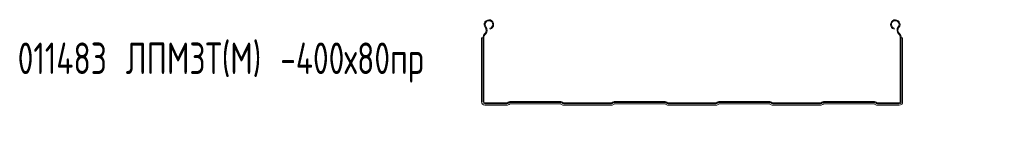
# Model space of a CAD drawing. Header units: millimetres. Extents: x -687 to 2818, y -3045 to -151.
# Tile 1 of 9: x -686 to 256, y -2506 to -2396. Entities that reach past the tile are written whole.
import ezdxf

# ---------------------------------------------------------------- set-up
doc = ezdxf.new("R2010")
doc.units = ezdxf.units.MM
doc.styles.add('SLDTEXTSTYLE0', font='TXT', dxfattribs={"width": 0.7, "bigfont": 'bigfont'})

msp = doc.modelspace()

# ---------------------------------------------------------------- linework, layer by layer
at = {"color": 7, "linetype": 'Continuous', "lineweight": 15}
for p, q in [((-240.9, -2409.62), (-240.55, -2409.26)), ((-240.25, -2410.24), (-239.9, -2409.88)), ((-235.7, -2405.44), (-235.93, -2404.57)), ((150.6, -2405.44), (150.83, -2404.57)), ((154.8, -2409.88), (155.15, -2410.24)), ((155.46, -2409.26), (155.8, -2409.62)), ((-243.36, -2413.75), (-243.95, -2413.75)), ((-243.95, -2413.75), (-243.95, -2474.69)), ((-242.84, -2413.75), (-243.36, -2413.75)), ((-242.55, -2413.75), (-242.84, -2413.75)), ((-242.55, -2474.69), (-242.55, -2413.75)), ((-241.65, -2474.69), (-241.65, -2413.75)), ((156.55, -2413.75), (156.55, -2474.69)), ((157.45, -2413.75), (157.45, -2474.69)), ((157.45, -2413.75), (157.75, -2413.75)), ((157.75, -2413.75), (158.26, -2413.75)), ((158.26, -2413.75), (158.85, -2413.75)), ((158.85, -2474.69), (158.85, -2413.75)), ((-219.74, -2475.59), (-240.75, -2475.59)), ((-219.74, -2476.49), (-240.75, -2476.49)), ((-218.62, -2475.1), (-218.68, -2475.16)), ((-217.99, -2475.73), (-218.05, -2475.79)), ((-168.17, -2474.39), (-216.93, -2474.39)), ((-168.17, -2475.29), (-216.93, -2475.29)), ((-167.05, -2475.79), (-167.11, -2475.73)), ((-166.42, -2475.16), (-166.47, -2475.1)), ((-119.74, -2475.59), (-165.35, -2475.59)), ((-119.74, -2476.49), (-165.35, -2476.49)), ((-118.62, -2475.1), (-118.68, -2475.16)), ((-117.99, -2475.73), (-118.05, -2475.79)), ((-68.17, -2474.39), (-116.93, -2474.39)), ((-68.17, -2475.29), (-116.93, -2475.29)), ((-67.05, -2475.79), (-67.11, -2475.73)), ((-66.42, -2475.16), (-66.47, -2475.1)), ((-19.74, -2475.59), (-65.35, -2475.59)), ((-19.74, -2476.49), (-65.35, -2476.49)), ((-18.62, -2475.1), (-18.68, -2475.16)), ((-17.99, -2475.73), (-18.05, -2475.79)), ((31.83, -2474.39), (-16.93, -2474.39)), ((31.83, -2475.29), (-16.93, -2475.29)), ((32.95, -2475.79), (32.89, -2475.73)), ((33.58, -2475.16), (33.53, -2475.1)), ((80.26, -2475.59), (34.65, -2475.59)), ((80.26, -2476.49), (34.65, -2476.49)), ((81.38, -2475.1), (81.32, -2475.16)), ((82.01, -2475.73), (81.95, -2475.79)), ((131.83, -2474.39), (83.07, -2474.39)), ((131.83, -2475.29), (83.07, -2475.29)), ((132.95, -2475.79), (132.89, -2475.73)), ((133.58, -2475.16), (133.53, -2475.1)), ((155.65, -2475.59), (134.65, -2475.59)), ((155.65, -2476.49), (134.65, -2476.49)), ((-240.75, -2477.89), (-219.74, -2477.89)), ((-217.06, -2476.78), (-217, -2476.72)), ((-216.93, -2476.69), (-168.17, -2476.69)), ((-168.1, -2476.72), (-168.04, -2476.78)), ((-165.35, -2477.89), (-119.74, -2477.89)), ((-117.06, -2476.78), (-117, -2476.72)), ((-116.93, -2476.69), (-68.17, -2476.69)), ((-68.1, -2476.72), (-68.04, -2476.78)), ((-65.35, -2477.89), (-19.74, -2477.89)), ((-17.06, -2476.78), (-17, -2476.72)), ((-16.93, -2476.69), (31.83, -2476.69)), ((31.9, -2476.72), (31.96, -2476.78)), ((34.65, -2477.89), (80.26, -2477.89)), ((82.94, -2476.78), (83, -2476.72)), ((83.07, -2476.69), (131.83, -2476.69)), ((131.9, -2476.72), (131.96, -2476.78)), ((134.65, -2477.89), (155.65, -2477.89))]:
    msp.add_line(p, q, dxfattribs=at)
for centre, radius, start, end in [((-236.87, -2401.04), 4.55, 285, 219.68246), ((-236.87, -2401.04), 3.65, 285, 219.68246), ((151.78, -2401.04), 4.55, 320.31754, 255), ((151.78, -2401.04), 3.65, 320.31754, 255), ((-236.55, -2413.75), 6, 136.4642, 180), ((-236.55, -2413.75), 5.1, 136.4642, 180), ((-243.45, -2406.5), 4, 316.4642, 39.68246), ((-243.45, -2406.5), 4.9, 316.4642, 39.68246), ((158.36, -2406.5), 4.9, 140.31754, 223.5358), ((158.36, -2406.5), 4, 140.31754, 223.5358), ((151.45, -2413.75), 5.1, 0, 43.5358), ((151.45, -2413.75), 6, 0, 43.5358), ((-240.75, -2474.69), 3.2, 180, 270), ((-240.75, -2474.69), 1.8, 180, 270), ((-240.75, -2474.69), 0.9, 180, 270), ((-219.74, -2474.09), 1.5, 270, 315), ((-219.74, -2474.09), 2.4, 270, 315), ((-216.93, -2476.79), 2.4, 90, 135), ((-216.93, -2476.79), 1.5, 90, 135), ((-168.17, -2476.79), 2.4, 45, 90), ((-168.17, -2476.79), 1.5, 45, 90), ((-165.35, -2474.09), 2.4, 225, 270), ((-165.35, -2474.09), 1.5, 225, 270), ((-119.74, -2474.09), 1.5, 270, 315), ((-119.74, -2474.09), 2.4, 270, 315), ((-116.93, -2476.79), 2.4, 90, 135), ((-116.93, -2476.79), 1.5, 90, 135), ((-68.17, -2476.79), 2.4, 45, 90), ((-68.17, -2476.79), 1.5, 45, 90), ((-65.35, -2474.09), 2.4, 225, 270), ((-65.35, -2474.09), 1.5, 225, 270), ((-19.74, -2474.09), 1.5, 270, 315), ((-19.74, -2474.09), 2.4, 270, 315), ((-16.93, -2476.79), 2.4, 90, 135), ((-16.93, -2476.79), 1.5, 90, 135), ((31.83, -2476.79), 2.4, 45, 90), ((31.83, -2476.79), 1.5, 45, 90), ((34.65, -2474.09), 2.4, 225, 270), ((34.65, -2474.09), 1.5, 225, 270), ((80.26, -2474.09), 1.5, 270, 315), ((80.26, -2474.09), 2.4, 270, 315), ((83.07, -2476.79), 2.4, 90, 135), ((83.07, -2476.79), 1.5, 90, 135), ((131.83, -2476.79), 2.4, 45, 90), ((131.83, -2476.79), 1.5, 45, 90), ((134.65, -2474.09), 2.4, 225, 270), ((134.65, -2474.09), 1.5, 225, 270), ((155.65, -2474.69), 0.9, 270, 0), ((155.65, -2474.69), 1.8, 270, 0), ((155.65, -2474.69), 3.2, 270, 0), ((-219.74, -2474.09), 3.8, 270, 315), ((-216.93, -2476.79), 0.1, 90, 135), ((-168.17, -2476.79), 0.1, 45, 90), ((-165.35, -2474.09), 3.8, 225, 270), ((-119.74, -2474.09), 3.8, 270, 315), ((-116.93, -2476.79), 0.1, 90, 135), ((-68.17, -2476.79), 0.1, 45, 90), ((-65.35, -2474.09), 3.8, 225, 270), ((-19.74, -2474.09), 3.8, 270, 315), ((-16.93, -2476.79), 0.1, 90, 135), ((31.83, -2476.79), 0.1, 45, 90), ((34.65, -2474.09), 3.8, 225, 270), ((80.26, -2474.09), 3.8, 270, 315), ((83.07, -2476.79), 0.1, 90, 135), ((131.83, -2476.79), 0.1, 45, 90), ((134.65, -2474.09), 3.8, 225, 270)]:
    msp.add_arc(centre, radius, start, end, dxfattribs=at)

# ---------------------------------------------------------------- texts
at = {"color": 7, "linetype": 'Continuous', "lineweight": 0, "insert": (-687.51, -2418.21), "char_height": 30, "attachment_point": 1, "style": 'SLDTEXTSTYLE0'}
msp.add_mtext('011483 \\M+1844C\\M+18450\\M+1844D\\M+18448\\M+18453(\\M+1844D) -400\\M+1848780\\M+18481\\M+18482', dxfattribs=at)

doc.saveas('drawing.dxf')
